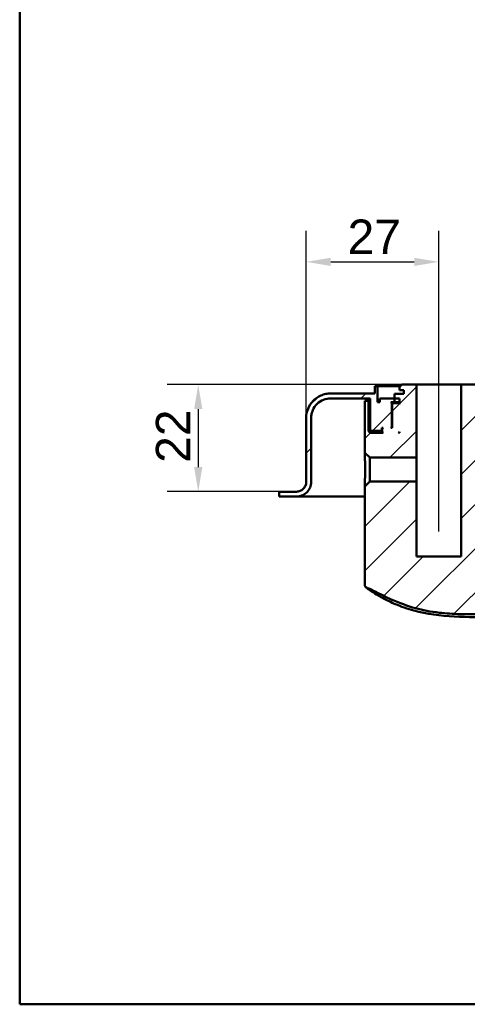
# Model space of a CAD drawing. Header units: millimetres. Extents: x 20 to 833, y 20 to 574.
# Tile 1 of 21: x 20 to 111, y 20 to 221. Entities that reach past the tile are written whole.
import ezdxf

# ---------------------------------------------------------------- set-up
doc = ezdxf.new("R2010")
doc.units = ezdxf.units.MM
doc.header["$LTSCALE"] = 2
for name, color, linetype, lineweight in [('Bemaßungen(DIN)', 7, 'Continuous', 25), ('Mittellinie(DIN)', 7, 'Continuous', 25), ('Sichtbare Kanten(DIN)', 7, 'Continuous', 50), ('Skizziergeometrie(DIN)', 7, 'Continuous', 50)]:
    doc.layers.add(name, color=color, linetype=linetype, lineweight=lineweight)
doc.layers.add('Schraffur', color=179, linetype='Continuous', lineweight=9, true_color=0x1e1e47)
doc.styles.add('STANDARD-DIN~0', font='arial.ttf')
doc.dimstyles.new('CAD-LAN', dxfattribs={"dimscale": 2, "dimtxt": 3.5, "dimasz": 2.5, "dimexe": 3.175, "dimexo": 0, "dimgap": 0.8, "dimtad": 1, "dimrnd": 1e-08, "dimtxsty": 'STANDARD-DIN~0', "dimcen": 0.09, "dimdle": 10, "dimclrd": 250, "dimclre": 250, "dimclrt": 250, "dimadec": 0, "dimazin": 2, "dimtfac": 1, "dimtmove": 0, "dimatfit": 3, "dimfxl": 1, "dimtolj": 1, "dimtzin": 0, "dimlwd": 25, "dimlwe": 25, "dimarcsym": 0})

# ---------------------------------------------------------------- blocks, each defined once
blk = doc.blocks.new('Ränder Standardrahmen')
at = {"layer": 'Skizziergeometrie(DIN)', "flags": 128}
blk.add_lwpolyline([(10, 10), (10, 287), (410, 287), (410, 10), (10, 10)], dxfattribs=at)
blk = doc.blocks.new('*D26')
at = {"layer": 'Bemaßungen(DIN)', "color": 250, "linetype": 'Continuous', "lineweight": 25, "true_color": 0x3f3f3f, "transparency": 16777216}
for p, q in [((78.38, 139.41), (78.38, 177.56)), ((105.38, 151.21), (105.38, 177.56)), ((83.38, 171.21), (100.38, 171.21))]:
    blk.add_line(p, q, dxfattribs=at)
at = {"layer": 'Bemaßungen(DIN)', "color": 250, "linetype": 'Continuous', "true_color": 0x3f3f3f, "transparency": 16777216}
for points in [[(83.38, 172.04), (83.38, 170.37), (78.38, 171.21)], [(100.38, 172.04), (100.38, 170.37), (105.38, 171.21)]]:
    blk.add_solid(points, dxfattribs=at)
at = {"layer": 'Defpoints', "color": 0, "linetype": 'Continuous', "transparency": 16777216}
for p in [(105.38, 171.21), (105.38, 151.21), (78.38, 139.41)]:
    blk.add_point(p, dxfattribs=at)
at = {"layer": 'Bemaßungen(DIN)', "color": 250, "linetype": 'Continuous', "lineweight": 25, "true_color": 0x3f3f3f, "transparency": 16777216, "insert": (86.81, 179.83), "char_height": 7, "attachment_point": 1, "style": 'STANDARD-DIN~0'}
blk.add_mtext('\\A1;27', dxfattribs=at)
blk = doc.blocks.new('*D27')
at = {"layer": 'Bemaßungen(DIN)', "color": 250, "linetype": 'Continuous', "lineweight": 25, "true_color": 0x3f3f3f, "transparency": 16777216}
for p, q in [((97.88, 146.21), (50.03, 146.21)), ((56.38, 141.21), (56.38, 129.41)), ((73.88, 124.41), (50.03, 124.41))]:
    blk.add_line(p, q, dxfattribs=at)
at = {"layer": 'Bemaßungen(DIN)', "color": 250, "linetype": 'Continuous', "true_color": 0x3f3f3f, "transparency": 16777216}
for points in [[(55.55, 141.21), (57.22, 141.21), (56.38, 146.21)], [(55.55, 129.41), (57.22, 129.41), (56.38, 124.41)]]:
    blk.add_solid(points, dxfattribs=at)
at = {"layer": 'Defpoints', "color": 0, "linetype": 'Continuous', "transparency": 16777216}
for p in [(97.88, 146.21), (56.38, 124.41), (73.88, 124.41)]:
    blk.add_point(p, dxfattribs=at)
at = {"layer": 'Bemaßungen(DIN)', "color": 250, "linetype": 'Continuous', "lineweight": 25, "true_color": 0x3f3f3f, "transparency": 16777216, "insert": (47.75, 130.27), "char_height": 7, "attachment_point": 1, "rotation": 90, "style": 'STANDARD-DIN~0'}
blk.add_mtext('\\A1;22', dxfattribs=at)

msp = doc.modelspace()

# ---------------------------------------------------------------- hatches: boundary and pattern name
at = {"layer": 'Schraffur'}
h = msp.add_hatch(dxfattribs=at)
h.set_pattern_fill('ANSI31', color=256, scale=50.8, style=0)
h.set_pattern_definition([(45, (0, 0), (-4.49013, 4.49013), [])])
edge = h.paths.add_edge_path()
edge.add_spline(control_points=[(79.3837, 139.4056), (79.3837, 139.6839), (79.4121, 139.9608), (79.5249, 140.497), (79.607, 140.7543), (79.9249, 141.4841), (80.2291, 141.9206), (80.9759, 142.6406), (81.4089, 142.9226), (82.3605, 143.308), (82.8678, 143.4056), (83.3837, 143.4056)], knot_values=[-0.63144419, -0.63144419, -0.63144419, -0.63144419, -0.54784426, -0.54784426, -0.46677491, -0.46677491, -0.30857687, -0.30857687, -0.15476759, -0.15476759, 0, 0, 0, 0], degree=3, periodic=0)
edge.add_line((83.3837, 143.4056), (91.3837, 143.4056))
edge.add_line((91.3837, 143.4056), (91.3837, 137.0056))
edge.add_line((91.3837, 137.0056), (91.5837, 136.8056))
edge.add_line((91.5837, 136.8056), (93.6837, 136.8056))
edge.add_line((93.6837, 136.8056), (93.7837, 136.9056))
edge.add_line((93.7837, 136.9056), (93.7837, 137.4056))
edge.add_line((93.7837, 137.4056), (94.0837, 137.4056))
edge.add_line((94.0837, 137.4056), (93.8837, 137.2056))
edge.add_line((93.8837, 137.2056), (93.8837, 136.6056))
edge.add_line((93.8837, 136.6056), (94.0837, 136.4056))
edge.add_line((94.0837, 136.4056), (91.3837, 136.4056))
edge.add_line((91.3837, 136.4056), (91.0837, 136.7056))
edge.add_line((91.0837, 136.7056), (91.0837, 142.9056))
edge.add_line((91.0837, 142.9056), (90.3408, 142.9056))
edge.add_line((90.3408, 142.9056), (90.3408, 140.4056))
edge.add_line((90.3408, 140.4056), (90.3408, 132.3485))
edge.add_line((90.3408, 132.3485), (91.3252, 131.3641))
edge.add_line((91.3252, 131.3641), (100.8337, 131.3641))
edge.add_line((100.8337, 131.3641), (100.8337, 146.2056))
edge.add_line((100.8337, 146.2056), (97.8837, 146.2056))
edge.add_line((97.8837, 146.2056), (97.3837, 145.7056))
edge.add_line((97.3837, 145.7056), (97.3837, 145.1056))
edge.add_line((97.3837, 145.1056), (98.2837, 145.1056))
edge.add_line((98.2837, 145.1056), (98.2837, 144.3056))
edge.add_line((98.2837, 144.3056), (96.367, 144.3056))
edge.add_line((96.367, 144.3056), (96.367, 143.4056))
edge.add_line((96.367, 143.4056), (93.3837, 143.4056))
edge.add_line((93.3837, 143.4056), (93.3837, 142.6056))
edge.add_line((93.3837, 142.6056), (92.8837, 142.6056))
edge.add_line((92.8837, 142.6056), (92.8837, 145.9056))
edge.add_line((92.8837, 145.9056), (92.3837, 145.9056))
edge.add_line((92.3837, 145.9056), (92.3837, 144.4056))
edge.add_line((92.3837, 144.4056), (83.3836, 144.4056))
edge.add_spline(control_points=[(83.3836, 144.4056), (83.0357, 144.4056), (82.6897, 144.3701), (82.0194, 144.2291), (81.6977, 144.1264), (80.7855, 143.7291), (80.2399, 143.3488), (79.3399, 142.4153), (78.9873, 141.874), (78.5057, 140.6845), (78.3836, 140.0505), (78.3836, 139.4056)], knot_values=[-0.78930523, -0.78930523, -0.78930523, -0.78930523, -0.68480532, -0.68480532, -0.58346864, -0.58346864, -0.38572109, -0.38572109, -0.19345948, -0.19345948, 0, 0, 0, 0], degree=3, periodic=0)
edge.add_line((78.3836, 139.4056), (78.3836, 126.4056))
edge.add_spline(control_points=[(78.3836, 126.4056), (78.3836, 126.2665), (78.3694, 126.128), (78.313, 125.8599), (78.2719, 125.7313), (78.113, 125.3664), (77.9609, 125.1482), (77.5875, 124.7882), (77.371, 124.6471), (76.8952, 124.4545), (76.6416, 124.4056), (76.3836, 124.4056)], knot_values=[-0.31572209, -0.31572209, -0.31572209, -0.31572209, -0.27392213, -0.27392213, -0.23338746, -0.23338746, -0.15428844, -0.15428844, -0.07738379, -0.07738379, -0.00000194, -0.00000194, -0.00000194, -0.00000194], degree=3, periodic=0)
edge.add_line((76.3836, 124.4056), (73.8837, 124.4056))
edge.add_line((73.8837, 124.4056), (73.8837, 124.3756))
edge.add_line((73.8837, 124.3756), (72.8837, 124.3756))
edge.add_line((72.8837, 124.3756), (72.8837, 123.4056))
edge.add_line((72.8837, 123.4056), (76.3837, 123.4056))
edge.add_spline(control_points=[(76.3837, 123.4056), (76.5924, 123.4056), (76.8, 123.4269), (77.2022, 123.5115), (77.3952, 123.5731), (77.9425, 123.8116), (78.2699, 124.0397), (78.8099, 124.5998), (79.0214, 124.9246), (79.3104, 125.6383), (79.3837, 126.0187), (79.3837, 126.4056)], knot_values=[-0.47358135, -0.47358135, -0.47358135, -0.47358135, -0.41088319, -0.41088319, -0.35008119, -0.35008119, -0.23143265, -0.23143265, -0.11607569, -0.11607569, 0, 0, 0, 0], degree=3, periodic=0)
edge.add_line((79.3837, 126.4056), (79.3837, 139.4056))
h.paths.add_polyline_path([(96.0837, 142.4056), (95.8837, 142.2056), (95.8837, 137.4056), (95.6337, 137.4056), (95.8337, 137.6056), (95.8337, 142.4056), (95.6337, 142.6056), (96.3837, 142.6056), (96.3837, 143.4056), (97.3837, 143.4056), (97.3837, 142.2056), (97.1837, 142.4056)], flags=0)
h.paths.add_polyline_path([(97.3837, 136.6056), (97.3837, 136.4056), (97.1837, 136.4056)], flags=0)
edge = h.paths.add_edge_path()
edge.add_spline(control_points=[(265.3837, 165.4056), (265.6619, 165.4056), (265.9388, 165.3772), (266.475, 165.2644), (266.7324, 165.1823), (267.4621, 164.8644), (267.8986, 164.5602), (268.6186, 163.8134), (268.9007, 163.3803), (269.286, 162.4287), (269.3837, 161.9215), (269.3837, 161.4056)], knot_values=[-0.63144419, -0.63144419, -0.63144419, -0.63144419, -0.54784426, -0.54784426, -0.46677491, -0.46677491, -0.30857687, -0.30857687, -0.15476758, -0.15476758, 0, 0, 0, 0], degree=3, periodic=0)
edge.add_line((269.3837, 161.4056), (269.3837, 126.4056))
edge.add_spline(control_points=[(269.3837, 126.4056), (269.3837, 126.1969), (269.405, 125.9893), (269.4896, 125.5871), (269.5512, 125.3941), (269.7896, 124.8468), (270.0177, 124.5194), (270.5779, 123.9794), (270.9026, 123.7679), (271.6163, 123.4789), (271.9967, 123.4056), (272.3836, 123.4056)], knot_values=[-0.47358314, -0.47358314, -0.47358314, -0.47358314, -0.41088319, -0.41088319, -0.35008119, -0.35008119, -0.23143265, -0.23143265, -0.11607569, -0.11607569, -0.00000714, -0.00000714, -0.00000714, -0.00000714], degree=3, periodic=0)
edge.add_line((272.3836, 123.4056), (286.8837, 123.4056))
edge.add_line((286.8837, 123.4056), (286.8837, 124.4056))
edge.add_line((286.8837, 124.4056), (272.3835, 124.4056))
edge.add_spline(control_points=[(272.3835, 124.4056), (272.2444, 124.4056), (272.106, 124.4198), (271.8379, 124.4762), (271.7093, 124.5173), (271.3444, 124.6762), (271.1261, 124.8283), (270.7661, 125.2017), (270.6251, 125.4183), (270.4324, 125.8941), (270.3836, 126.1477), (270.3836, 126.4056)], knot_values=[-0.31571427, -0.31571427, -0.31571427, -0.31571427, -0.27392213, -0.27392213, -0.23338746, -0.23338746, -0.15428844, -0.15428844, -0.07738379, -0.07738379, 0, 0, 0, 0], degree=3, periodic=0)
edge.add_line((270.3836, 126.4056), (270.3836, 161.4056))
edge.add_spline(control_points=[(270.3836, 161.4056), (270.3836, 161.7535), (270.3481, 162.0996), (270.2071, 162.7698), (270.1044, 163.0915), (269.707, 164.0037), (269.3268, 164.5493), (268.3933, 165.4493), (267.852, 165.8019), (266.6625, 166.2835), (266.0285, 166.4056), (265.3836, 166.4056)], knot_values=[-0.78930523, -0.78930523, -0.78930523, -0.78930523, -0.68480532, -0.68480532, -0.58346864, -0.58346864, -0.38572109, -0.38572109, -0.19345948, -0.19345948, 0, 0, 0, 0], degree=3, periodic=0)
edge.add_line((265.3836, 166.4056), (147.1568, 166.4056))
edge.add_spline(control_points=[(147.1568, 166.4056), (146.5456, 166.4056), (145.9433, 166.2955), (144.822, 165.8671), (144.3124, 165.5599), (143.3851, 164.75), (142.9864, 164.2387), (142.4054, 163.0933), (142.2298, 162.4727), (142.175, 161.8313)], knot_values=[-0.74674605, -0.74674605, -0.74674605, -0.74674605, -0.56333292, -0.56333292, -0.38599047, -0.38599047, -0.19310203, -0.19310203, 0, 0, 0, 0], degree=3, periodic=0)
edge.add_line((142.175, 161.8313), (140.9986, 148.065))
edge.add_spline(control_points=[(140.9986, 148.065), (140.9569, 147.5779), (140.8281, 147.1052), (140.4103, 146.2407), (140.1307, 145.8554), (139.422, 145.1714), (138.9873, 144.8884), (138.0347, 144.5033), (137.528, 144.4056), (137.0131, 144.4056)], knot_values=[-0.59739685, -0.59739685, -0.59739685, -0.59739685, -0.45066634, -0.45066634, -0.30879238, -0.30879238, -0.15448162, -0.15448162, -0.00000002, -0.00000002, -0.00000002, -0.00000002], degree=3, periodic=0)
edge.add_line((137.0131, 144.4056), (118.3837, 144.4056))
edge.add_line((118.3837, 144.4056), (118.3837, 145.9056))
edge.add_line((118.3837, 145.9056), (117.8837, 145.9056))
edge.add_line((117.8837, 145.9056), (117.8837, 142.6056))
edge.add_line((117.8837, 142.6056), (117.3837, 142.6056))
edge.add_line((117.3837, 142.6056), (117.3837, 143.4056))
edge.add_line((117.3837, 143.4056), (114.3837, 143.4056))
edge.add_line((114.3837, 143.4056), (114.3837, 142.6056))
edge.add_line((114.3837, 142.6056), (115.1337, 142.6056))
edge.add_line((115.1337, 142.6056), (114.9337, 142.4056))
edge.add_line((114.9337, 142.4056), (114.9337, 137.6056))
edge.add_line((114.9337, 137.6056), (115.1337, 137.4056))
edge.add_line((115.1337, 137.4056), (114.8837, 137.4056))
edge.add_line((114.8837, 137.4056), (114.8837, 142.2056))
edge.add_line((114.8837, 142.2056), (114.6837, 142.4056))
edge.add_line((114.6837, 142.4056), (113.5837, 142.4056))
edge.add_line((113.5837, 142.4056), (113.3837, 142.2056))
edge.add_line((113.3837, 142.2056), (113.3837, 143.4056))
edge.add_line((113.3837, 143.4056), (112.4837, 143.4056))
edge.add_line((112.4837, 143.4056), (112.4837, 145.1056))
edge.add_line((112.4837, 145.1056), (113.3837, 145.1056))
edge.add_line((113.3837, 145.1056), (113.3837, 145.7056))
edge.add_line((113.3837, 145.7056), (112.8837, 146.2056))
edge.add_line((112.8837, 146.2056), (109.9337, 146.2056))
edge.add_line((109.9337, 146.2056), (109.9337, 111.2056))
edge.add_line((109.9337, 111.2056), (100.8337, 111.2056))
edge.add_line((100.8337, 111.2056), (100.8337, 126.4471))
edge.add_line((100.8337, 126.4471), (91.3252, 126.4471))
edge.add_line((91.3252, 126.4471), (90.3408, 125.4627))
edge.add_line((90.3408, 125.4627), (90.3408, 105.4934))
edge.add_spline(control_points=[(90.3408, 105.4934), (90.3408, 105.4011), (90.3408, 105.3081), (90.3681, 105.1756), (90.3838, 105.1297), (90.4357, 105.0428), (90.4704, 105.0068), (90.5917, 104.9167), (90.6936, 104.8786), (90.7983, 104.8371)], knot_values=[-0.09763774, -0.09763774, -0.09763774, -0.09763774, -0.06823001, -0.06823001, -0.05148175, -0.05148175, -0.03380455, -0.03380455, -0.00001677, -0.00001677, -0.00001677, -0.00001677], degree=3, periodic=0)
edge.add_spline(control_points=[(90.7983, 104.8371), (90.848, 104.8174), (90.8993, 104.7966), (90.9507, 104.7751), (91.2079, 104.668), (91.4591, 104.552), (91.7086, 104.432), (91.7585, 104.408), (91.8083, 104.3839), (91.858, 104.3595), (91.9077, 104.3352), (91.9574, 104.3108), (92.007, 104.2862), (92.3044, 104.1386), (92.5998, 103.9866), (92.8949, 103.8342), (92.9932, 103.7834), (93.0916, 103.7326), (93.1899, 103.6818), (93.5833, 103.4787), (93.9777, 103.2771), (94.3808, 103.0813), (94.784, 102.8855), (95.1182, 102.7311), (95.5818, 102.5268)], knot_values=[0, 0, 0, 0, 0.01626235, 0.01626235, 0.01626235, 0.09757407, 0.09757407, 0.09757407, 0.11383642, 0.11383642, 0.11383642, 0.13009876, 0.13009876, 0.13009876, 0.22767284, 0.22767284, 0.22767284, 0.26019753, 0.26019753, 0.26019753, 0.39029629, 0.39029629, 0.39029629, 0.52039505, 0.52039505, 0.52039505, 0.52039505], degree=3, periodic=0)
edge.add_spline(control_points=[(95.5818, 102.5268), (97.4077, 101.7225), (99.0882, 101.1072), (100.6233, 100.6809)], knot_values=[0, 0, 0, 0, 0.53745652, 0.53745652, 0.53745652, 0.53745652], degree=3, periodic=0)
edge.add_spline(control_points=[(100.6233, 100.6809), (102.1367, 100.2606), (103.7472, 99.9556), (105.5274, 99.7519)], knot_values=[0, 0, 0, 0, 0.50017248, 0.50017248, 0.50017248, 0.50017248], degree=3, periodic=0)
edge.add_spline(control_points=[(105.5274, 99.7519), (106.8815, 99.5971), (108.2635, 99.5074), (109.823, 99.4632), (111.3826, 99.4189), (112.8498, 99.4265), (114.3157, 99.4328)], knot_values=[0, 0, 0, 0, 0.44038321, 0.44038321, 0.44038321, 0.88076642, 0.88076642, 0.88076642, 0.88076642], degree=3, periodic=0)
edge.add_line((114.3157, 99.4328), (241.7892, 99.9795))
edge.add_spline(control_points=[(241.7892, 99.9795), (242.8589, 99.9841), (243.9297, 99.9874), (245.0715, 100.0279), (246.2134, 100.0684), (247.216, 100.1436), (248.0794, 100.2445), (249.8063, 100.4462), (251.2115, 100.7599), (252.5343, 101.2009), (257.8256, 102.9646), (261.4483, 106.8476), (263.0619, 112.4844), (263.4653, 113.8936), (263.7483, 115.3892), (263.9231, 117.2261), (264.0104, 118.1445), (264.0725, 119.211), (264.1006, 120.4253), (264.1287, 121.6396), (264.1224, 122.7781), (264.1175, 123.9147)], knot_values=[0, 0, 0, 0, 0.24064759, 0.24064759, 0.24064759, 0.48129519, 0.48129519, 0.48129519, 0.96259037, 0.96259037, 0.96259037, 2.88777112, 2.88777112, 2.88777112, 3.3690663, 3.3690663, 3.3690663, 3.60971389, 3.60971389, 3.60971389, 3.85036149, 3.85036149, 3.85036149, 3.85036149], degree=3, periodic=0)
edge.add_spline(control_points=[(264.1175, 123.9147), (264.1118, 125.2001), (264.1063, 126.4856), (264.101, 127.771), (264.0929, 129.7094), (264.085, 131.7156), (264.0791, 133.6638), (264.0733, 135.5914), (264.0696, 137.422), (264.0693, 139.3399)], knot_values=[0, 0, 0, 0, 0.27365334, 0.27365334, 0.27365334, 0.68631382, 0.68631382, 0.68631382, 1.09461338, 1.09461338, 1.09461338, 1.09461338], degree=3, periodic=0)
edge.add_spline(control_points=[(264.0693, 139.3399), (264.0693, 139.4454), (264.0693, 139.5537), (264.0317, 139.6866), (264.0156, 139.7243), (263.9698, 139.7897), (263.9422, 139.8158), (263.8674, 139.863), (263.8198, 139.8789), (263.6875, 139.9056), (263.5947, 139.9056), (263.5036, 139.9056)], knot_values=[-0.09968096, -0.09968096, -0.09968096, -0.09968096, -0.06866284, -0.06866284, -0.05557653, -0.05557653, -0.04316308, -0.04316308, -0.02732397, -0.02732397, -0.00000751, -0.00000751, -0.00000751, -0.00000751], degree=3, periodic=0)
edge.add_line((263.5036, 139.9056), (261.9141, 139.9056))
edge.add_spline(control_points=[(261.9141, 139.9056), (261.3381, 139.9056), (260.8163, 139.9056), (260.5033, 139.5652), (260.5034, 139.0579), (260.5032, 138.4917)], knot_values=[0, 0, 0, 0, 0, 0, 1, 1, 1, 1, 1, 1], degree=5, periodic=0)
edge.add_spline(control_points=[(260.5032, 138.4917), (260.5017, 135.1276), (260.4854, 131.2401), (260.4547, 123.9434)], knot_values=[0, 0, 0, 0, 1.00337214, 1.00337214, 1.00337214, 1.00337214], weights=[1.0000845, 1.00068689, 1.00551998, 1.04429702], degree=3, periodic=0)
edge.add_spline(control_points=[(260.4547, 123.9434), (260.4208, 115.8523), (260.3935, 109.3718), (254.2012, 103.6951), (248.241, 103.6665), (241.7047, 103.6433)], knot_values=[0, 0, 0, 0, 0, 0, 1, 1, 1, 1, 1, 1], degree=5, periodic=0)
edge.add_spline(control_points=[(241.7047, 103.6433), (205.5081, 103.5145), (169.3114, 103.6571), (133.1147, 103.8151)], knot_values=[0.00001832, 0.00001832, 0.00001832, 0.00001832, 10.85912863, 10.85912863, 10.85912863, 10.85912863], degree=3, periodic=0)
edge.add_spline(control_points=[(133.1147, 103.8151), (128.0812, 103.8372), (124.0545, 103.8549), (120.5274, 106.9849), (120.5274, 110.5431), (120.5274, 114.9893)], knot_values=[0, 0, 0, 0, 0, 0, 1, 1, 1, 1, 1, 1], degree=5, periodic=0)
edge.add_line((120.5274, 114.9893), (120.5274, 140.4056))
edge.add_line((120.5274, 140.4056), (120.5274, 142.9056))
edge.add_line((120.5274, 142.9056), (119.6837, 142.9056))
edge.add_line((119.6837, 142.9056), (119.6837, 136.7056))
edge.add_line((119.6837, 136.7056), (119.3837, 136.4056))
edge.add_line((119.3837, 136.4056), (116.6837, 136.4056))
edge.add_line((116.6837, 136.4056), (116.8837, 136.6056))
edge.add_line((116.8837, 136.6056), (116.8837, 137.2056))
edge.add_line((116.8837, 137.2056), (116.6837, 137.4056))
edge.add_line((116.6837, 137.4056), (116.9837, 137.4056))
edge.add_line((116.9837, 137.4056), (116.9837, 136.9056))
edge.add_line((116.9837, 136.9056), (117.0837, 136.8056))
edge.add_line((117.0837, 136.8056), (119.1837, 136.8056))
edge.add_line((119.1837, 136.8056), (119.3837, 137.0056))
edge.add_line((119.3837, 137.0056), (119.3837, 143.4056))
edge.add_line((119.3837, 143.4056), (136.8094, 143.4056))
edge.add_spline(control_points=[(136.8094, 143.4056), (137.4188, 143.4056), (138.0195, 143.5151), (139.138, 143.9411), (139.6466, 144.2466), (140.5743, 145.0536), (140.9741, 145.5641), (141.5574, 146.7084), (141.7343, 147.3286), (141.7904, 147.9698)], knot_values=[-0.74572093, -0.74572093, -0.74572093, -0.74572093, -0.56284077, -0.56284077, -0.38599757, -0.38599757, -0.19309485, -0.19309485, 0, 0, 0, 0], degree=3, periodic=0)
edge.add_line((141.7904, 147.9698), (142.9964, 161.7542))
edge.add_spline(control_points=[(142.9964, 161.7542), (143.0389, 162.2399), (143.168, 162.711), (143.5855, 163.5727), (143.8644, 163.9567), (144.5722, 164.6398), (145.007, 164.9228), (145.9595, 165.3079), (146.4662, 165.4056), (146.9811, 165.4056)], knot_values=[-0.59657674, -0.59657674, -0.59657674, -0.59657674, -0.45027262, -0.45027262, -0.30879806, -0.30879806, -0.15447588, -0.15447588, 0, 0, 0, 0], degree=3, periodic=0)
edge.add_line((146.9811, 165.4056), (265.3837, 165.4056))
h.paths.add_polyline_path([(113.3837, 136.4056), (113.3837, 136.6056), (113.5837, 136.4056)], flags=0)

# ---------------------------------------------------------------- linework, layer by layer
at = {"layer": 'Mittellinie(DIN)', "linetype": 'Continuous'}
msp.add_line((105.3837, 116.2849), (105.3837, 151.2056), dxfattribs=at)
at = {"layer": 'Sichtbare Kanten(DIN)'}
for p, q in [((92.3837, 144.4056), (83.3836, 144.4056)), ((92.8837, 145.9056), (92.3837, 145.9056)), ((92.3837, 145.9056), (92.3837, 144.4056)), ((92.3837, 145.9056), (92.3837, 144.4056)), ((92.8837, 142.6056), (92.8837, 145.9056)), ((92.8837, 145.9056), (97.5837, 145.9056)), ((97.8837, 146.2056), (97.3837, 145.7056)), ((97.8837, 146.2056), (97.3837, 145.7056)), ((97.3837, 145.7056), (97.3837, 145.1056)), ((97.3837, 145.1056), (97.3837, 145.7056)), ((97.3837, 145.1056), (98.2837, 145.1056)), ((100.8337, 146.2056), (97.8837, 146.2056)), ((98.2837, 145.1056), (98.2837, 144.3056)), ((98.2837, 144.3056), (98.2837, 145.1056)), ((100.8337, 131.3641), (100.8337, 146.2056)), ((100.8337, 146.2056), (109.9337, 146.2056)), ((112.8837, 146.2056), (109.9337, 146.2056)), ((109.9337, 146.2056), (109.9337, 111.2056)), ((83.3837, 143.4056), (91.3837, 143.4056)), ((91.0837, 142.9056), (90.3408, 142.9056)), ((90.3408, 142.9056), (90.3408, 140.4056)), ((91.0837, 136.7056), (91.0837, 142.9056)), ((91.3837, 142.9056), (91.0837, 142.9056)), ((91.3837, 143.4056), (91.3837, 137.0056)), ((91.3837, 143.4056), (91.3837, 137.0056)), ((93.3837, 142.6056), (92.8837, 142.6056)), ((96.367, 143.4056), (93.3837, 143.4056)), ((93.3837, 143.4056), (93.3837, 142.6056)), ((93.3837, 142.6056), (93.3837, 143.4056)), ((95.8337, 142.4056), (95.6337, 142.6056)), ((95.6337, 142.6056), (96.3837, 142.6056)), ((95.8337, 137.6056), (95.8337, 142.4056)), ((95.8337, 142.4056), (96.0837, 142.4056)), ((96.0837, 142.4056), (95.8837, 142.2056)), ((96.0837, 142.4056), (95.8837, 142.2056)), ((97.1837, 142.4056), (96.0837, 142.4056)), ((98.2837, 144.3056), (96.367, 144.3056)), ((96.367, 144.3056), (96.367, 143.4056)), ((96.367, 144.3056), (96.367, 143.4056)), ((96.3837, 142.6056), (96.3837, 143.4056)), ((96.3837, 143.4056), (97.3837, 143.4056)), ((97.3837, 142.6056), (96.3837, 142.6056)), ((97.3837, 142.2056), (97.1837, 142.4056)), ((97.3837, 142.4056), (97.1837, 142.4056)), ((97.3837, 143.4056), (97.3837, 142.2056)), ((97.3837, 142.2056), (97.3837, 143.4056)), ((90.3408, 132.3485), (90.3408, 140.4056)), ((90.3408, 140.4056), (90.3408, 140.4056)), ((90.3408, 140.4056), (90.3408, 132.3485)), ((95.8837, 142.2056), (95.8837, 137.4056)), ((95.8837, 142.2056), (95.8837, 137.4056)), ((78.3835, 126.4056), (78.3835, 139.4056)), ((78.3836, 139.4056), (78.3836, 126.4056)), ((79.3837, 126.4056), (79.3837, 139.4056)), ((91.3837, 136.4056), (91.0837, 136.7056)), ((93.8837, 136.7056), (91.0837, 136.7056)), ((91.3837, 137.0056), (91.5837, 136.8056)), ((91.5837, 136.8056), (91.3837, 137.0056)), ((94.0837, 136.4056), (91.3837, 136.4056)), ((91.5837, 136.8056), (93.6837, 136.8056)), ((93.6837, 136.8056), (93.7837, 136.9056)), ((93.6837, 136.8056), (93.8837, 136.8056)), ((93.7837, 136.9056), (93.7837, 137.4056)), ((93.7837, 137.4056), (94.0837, 137.4056)), ((93.8837, 136.9056), (93.7837, 136.9056)), ((94.0837, 137.4056), (93.8837, 137.2056)), ((94.0837, 137.4056), (93.8837, 137.2056)), ((93.8837, 137.2056), (93.8837, 136.6056)), ((93.8837, 137.2056), (93.8837, 136.6056)), ((93.8837, 136.6056), (94.0837, 136.4056)), ((94.0837, 136.4056), (93.8837, 136.6056)), ((95.6337, 137.4056), (95.8337, 137.6056)), ((95.8837, 137.4056), (95.6337, 137.4056)), ((95.8837, 137.6056), (95.8337, 137.6056)), ((97.1837, 136.4056), (97.3837, 136.6056)), ((97.3837, 136.4056), (97.1837, 136.4056)), ((97.3837, 136.6056), (97.3837, 136.4056)), ((97.3837, 136.4056), (97.3837, 136.6056)), ((90.3408, 132.3485), (91.3252, 131.3641)), ((91.3252, 131.3641), (100.8337, 131.3641)), ((91.3252, 126.4471), (91.3252, 131.3641)), ((100.8337, 126.4471), (100.8337, 131.3641)), ((78.3835, 126.4056), (78.3836, 126.4056)), ((91.3252, 126.4471), (90.3408, 125.4627)), ((100.8337, 126.4471), (91.3252, 126.4471)), ((100.8337, 111.2056), (100.8337, 126.4471)), ((73.8837, 124.3756), (72.8837, 124.3756)), ((72.8837, 124.3756), (72.8837, 123.4056)), ((72.8837, 123.4056), (72.8837, 124.3756)), ((76.3836, 124.4056), (73.8837, 124.4056)), ((73.8837, 124.4056), (73.8837, 124.3756)), ((73.8837, 124.4056), (73.8837, 124.3756)), ((90.3408, 105.4934), (90.3408, 125.4627)), ((90.3408, 125.4627), (90.3408, 105.4934)), ((72.8837, 123.4056), (76.3837, 123.4056)), ((76.4078, 123.4056), (81.6958, 123.4056)), ((81.6958, 123.4056), (90.341, 123.4056)), ((109.9337, 111.2056), (100.8337, 111.2056))]:
    msp.add_line(p, q, dxfattribs=at)
for points, knots in [([(83.3836, 144.4056), (83.0357, 144.4056), (82.6897, 144.3701), (82.0194, 144.2291), (81.6977, 144.1264), (80.7855, 143.7291), (80.2399, 143.3488), (79.3399, 142.4153), (78.9873, 141.874), (78.5057, 140.6845), (78.3836, 140.0505), (78.3836, 139.4056)], [-0.789305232, -0.789305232, -0.789305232, -0.789305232, -0.684805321, -0.684805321, -0.583468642, -0.583468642, -0.38572109, -0.38572109, -0.193459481, -0.193459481, 0, 0, 0, 0]), ([(79.3837, 139.4056), (79.3837, 139.6839), (79.4121, 139.9608), (79.5249, 140.497), (79.607, 140.7543), (79.9249, 141.4841), (80.2291, 141.9206), (80.9759, 142.6406), (81.4089, 142.9226), (82.3605, 143.308), (82.8678, 143.4056), (83.3837, 143.4056)], [-0.631444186, -0.631444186, -0.631444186, -0.631444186, -0.547844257, -0.547844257, -0.466774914, -0.466774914, -0.308576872, -0.308576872, -0.154767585, -0.154767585, 0, 0, 0, 0]), ([(90.3408, 132.3485), (90.3408, 132.3485), (90.3422, 132.2608), (90.3474, 131.9057), (90.3511, 131.6382), (90.358, 131.0244), (90.3616, 130.638), (90.3667, 129.7933), (90.3681, 129.3349), (90.3681, 128.4754), (90.3667, 128.0162), (90.3616, 127.17), (90.3579, 126.7832), (90.3511, 126.1704), (90.3474, 125.9038), (90.3422, 125.55), (90.3408, 125.4628), (90.3408, 125.4627)], [-1.5500919, -1.5500919, -1.5500919, -1.5500919, -1.42056087, -1.42056087, -1.29099692, -1.29099692, -1.16220616, -1.16220616, -1.03341539, -1.03341539, -0.90435548, -0.90435548, -0.77529556, -0.77529556, -0.64600123, -0.64600123, -0.51673982, -0.51673982, -0.51673982, -0.51673982]), ([(78.3836, 126.4056), (78.3836, 126.2665), (78.3694, 126.128), (78.313, 125.8599), (78.2719, 125.7313), (78.113, 125.3664), (77.9609, 125.1482), (77.5875, 124.7882), (77.371, 124.6471), (76.8952, 124.4545), (76.6416, 124.4056), (76.3836, 124.4056)], [-0.315722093, -0.315722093, -0.315722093, -0.315722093, -0.273922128, -0.273922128, -0.233387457, -0.233387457, -0.154288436, -0.154288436, -0.077383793, -0.077383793, -0.000001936, -0.000001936, -0.000001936, -0.000001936]), ([(76.3837, 123.4056), (76.5924, 123.4056), (76.8, 123.4269), (77.2022, 123.5115), (77.3952, 123.5731), (77.9425, 123.8116), (78.2699, 124.0397), (78.8099, 124.5998), (79.0214, 124.9246), (79.3104, 125.6383), (79.3837, 126.0187), (79.3837, 126.4056)], [-0.473581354, -0.473581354, -0.473581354, -0.473581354, -0.410883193, -0.410883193, -0.350081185, -0.350081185, -0.231432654, -0.231432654, -0.116075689, -0.116075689, 0, 0, 0, 0]), ([(264.6635, 127.4871), (264.6808, 123.3168), (264.8926, 119.0955), (263.7588, 112.4745), (262.9369, 109.9691), (261.0632, 106.8624), (260.414, 105.985), (258.4855, 103.8664), (257.0396, 102.7384), (253.9787, 101.0753), (252.3468, 100.4951), (248.7737, 99.6888), (246.7985, 99.5208), (241.5569, 99.3554), (238.2746, 99.4028), (225.154, 99.3479), (215.3143, 99.3048), (175.9556, 99.1359), (146.4365, 99.0128), (111.3635, 98.8581), (105.6567, 98.709), (99.0061, 100.5494), (97.7172, 101.0011), (95.6609, 101.8828), (94.8447, 102.2802), (93.4479, 103.0276), (92.8397, 103.3858), (91.85, 104.0079), (91.4584, 104.2772), (90.6488, 104.8544), (90.5938, 104.9116), (90.5299, 104.9617), (90.521, 104.9686), (90.5068, 104.9798), (90.5032, 104.9825), (90.5032, 104.9825)], [0, 0, 0, 0, 1.25110929, 1.25110929, 2.01522344, 2.01522344, 2.3395269, 2.3395269, 2.8747172, 2.8747172, 3.38458177, 3.38458177, 3.97359275, 3.97359275, 4.95786397, 4.95786397, 7.90979624, 7.90979624, 16.76559299, 16.76559299, 18.43180128, 18.43180128, 18.83695654, 18.83695654, 19.11720921, 19.11720921, 19.370649, 19.370649, 19.62500618, 19.62500618, 20.1400804, 20.1400804, 20.39009881, 20.39009881, 20.5325259, 20.5325259, 20.5325259, 20.5325259]), ([(76.384, 123.4056), (76.384, 123.4056), (76.384, 123.4056), (76.384, 123.4056), (76.384, 123.4056), (76.3844, 123.4056), (76.3848, 123.4056), (76.3878, 123.4056), (76.3936, 123.4056), (76.4078, 123.4056)], [60.498453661, 60.498453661, 60.498453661, 60.498453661, 60.534277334, 60.534277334, 60.564272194, 60.564272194, 60.594267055, 60.594267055, 60.744241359, 60.744241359, 60.744241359, 60.744241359]), ([(90.3408, 105.4934), (90.3408, 105.4011), (90.3408, 105.3081), (90.3681, 105.1756), (90.3838, 105.1297), (90.4357, 105.0428), (90.4704, 105.0068), (90.5917, 104.9167), (90.6936, 104.8786), (90.7983, 104.8371)], [-0.0976377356, -0.0976377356, -0.0976377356, -0.0976377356, -0.0682300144, -0.0682300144, -0.0514817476, -0.0514817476, -0.0338045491, -0.0338045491, -0.0000167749, -0.0000167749, -0.0000167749, -0.0000167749]), ([(95.5818, 102.5268), (95.1182, 102.7311), (94.784, 102.8855), (94.3808, 103.0813), (93.9777, 103.2771), (93.5833, 103.4787), (93.1899, 103.6818), (93.0916, 103.7326), (92.9932, 103.7834), (92.8949, 103.8342), (92.5998, 103.9866), (92.3044, 104.1386), (92.007, 104.2862), (91.9574, 104.3108), (91.9077, 104.3352), (91.858, 104.3595), (91.8083, 104.3839), (91.7585, 104.408), (91.7086, 104.432), (91.4591, 104.552), (91.2079, 104.668), (90.9507, 104.7751), (90.8993, 104.7966), (90.848, 104.8174), (90.7983, 104.8371)], [0, 0, 0, 0, 0.130098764, 0.130098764, 0.130098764, 0.260197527, 0.260197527, 0.260197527, 0.292722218, 0.292722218, 0.292722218, 0.390296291, 0.390296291, 0.390296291, 0.406558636, 0.406558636, 0.406558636, 0.422820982, 0.422820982, 0.422820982, 0.504132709, 0.504132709, 0.504132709, 0.520395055, 0.520395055, 0.520395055, 0.520395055]), ([(105.5274, 99.7519), (106.8815, 99.5971), (108.2635, 99.5074), (109.823, 99.4632), (111.3826, 99.4189), (112.8498, 99.4265), (114.3157, 99.4328)], [0, 0, 0, 0, 0.440383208, 0.440383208, 0.440383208, 0.880766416, 0.880766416, 0.880766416, 0.880766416])]:
    msp.add_open_spline(points, degree=3, knots=knots, dxfattribs=at)
for points in [[(90.3408, 105.4934), (90.3408, 105.4934), (90.3408, 105.4934), (90.3408, 105.4934)], [(100.6233, 100.6809), (99.0882, 101.1072), (97.4077, 101.7225), (95.5818, 102.5268)], [(100.6233, 100.6809), (102.1367, 100.2606), (103.7472, 99.9556), (105.5274, 99.7519)]]:
    msp.add_open_spline(points, degree=3, dxfattribs=at)

# ---------------------------------------------------------------- block references
at = {"xscale": 2, "yscale": 2, "zscale": 2}
msp.add_blockref('Ränder Standardrahmen', (0, 0), dxfattribs=at)

# ---------------------------------------------------------------- dimensions: what is measured, and where the dimension line sits
at = {"layer": 'Bemaßungen(DIN)', "color": 250, "linetype": 'Continuous', "lineweight": 25, "true_color": 0x3f3f3f}
dim = msp.add_linear_dim(base=(105.3837, 171.2056), p1=(78.3836, 139.4056), p2=(105.3837, 151.2056), dimstyle='CAD-LAN', override={"dimgap": 0.8, "dimdec": 2, "dimtol": 0, "dimlim": 0, "dimtp": 0, "dimtm": 0, "dimtdec": 2, "dimtofl": 0, "dimatfit": 1}, dxfattribs=at)
dim.commit()
dim.dimension.update_dxf_attribs({"geometry": '*D26', "text_midpoint": (91.8836, 171.2056), "dimtype": 160})
dim = msp.add_linear_dim(base=(56.3836, 124.4056), p1=(97.8837, 146.2056), p2=(73.8837, 124.4056), angle=90, dimstyle='CAD-LAN', override={"dimgap": 0.8, "dimdec": 0, "dimtol": 0, "dimlim": 0, "dimtp": 0, "dimtm": 0, "dimtdec": 2, "dimtofl": 0, "dimatfit": 1}, dxfattribs=at)
dim.commit()
dim.dimension.update_dxf_attribs({"geometry": '*D27', "text_midpoint": (56.3836, 135.3056), "dimtype": 160})

doc.saveas('drawing.dxf')
